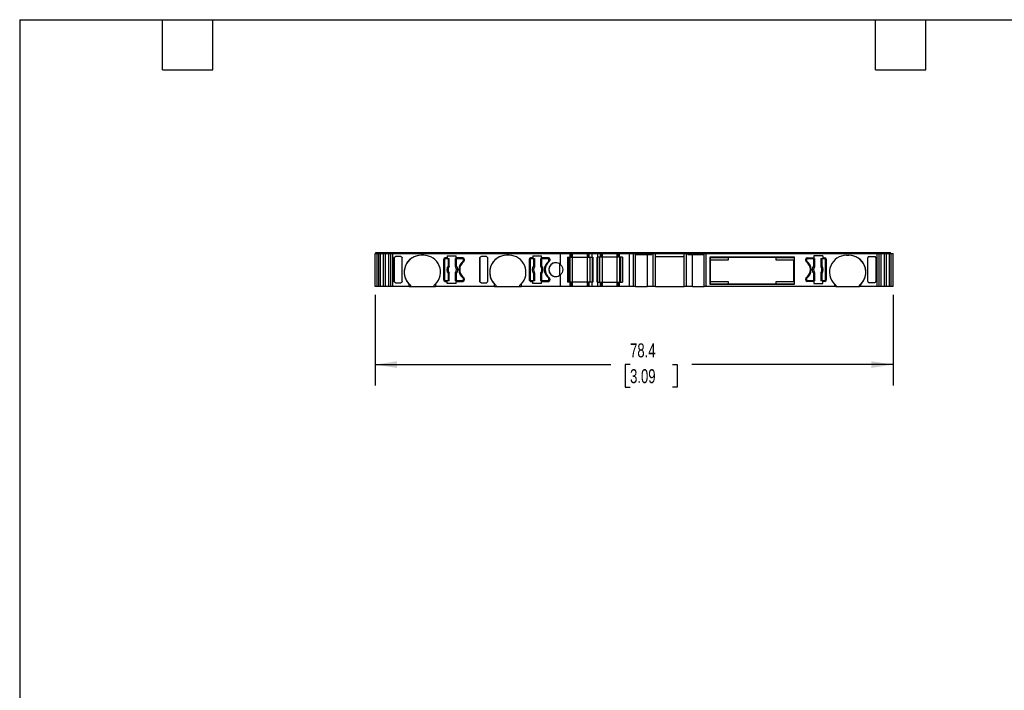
# Model space of a CAD drawing. Header units: millimetres. Extents: x 6 to 273, y 6 to 210.
# Tile 2 of 5: x 6 to 155, y 108 to 210. Entities that reach past the tile are written whole.
import ezdxf

# ---------------------------------------------------------------- set-up
doc = ezdxf.new("R2010")
doc.units = ezdxf.units.MM
doc.linetypes.add('SLD-Solid', pattern=[0])
doc.layers.add('DIMENSIONS', color=140, linetype='SLD-Solid', lineweight=25)
doc.layers.add('TEXT', color=140, linetype='SLD-Solid', lineweight=25)
doc.styles.add('SLDTEXTSTYLE0', font='TXT', dxfattribs={"width": 0.7})
doc.dimstyles.new('SLDDIMSTYLE0', dxfattribs={"dimtxt": 2.158008, "dimasz": 3.302, "dimexe": 0, "dimexo": 0.0625, "dimgap": 0.539502, "dimtad": 0, "dimtih": 1, "dimtoh": 1, "dimrnd": 1e-09, "dimzin": 12, "dimdsep": 46, "dimtxsty": 'SLDTEXTSTYLE0', "dimsah": 1, "dimcen": 0.09, "dimadec": 0, "dimazin": 3, "dimtfac": 1, "dimtofl": 0, "dimtmove": 0, "dimatfit": 3, "dimfxl": 0, "dimfrac": 2, "dimtolj": 1, "dimtzin": 12, "dimarcsym": 0})

# ---------------------------------------------------------------- blocks, each defined once
blk = doc.blocks.new('_D_4')
at = {"layer": 'DIMENSIONS'}
for p, q in [((60.17, 167.84), (60.17, 154.12)), ((138.54, 167.84), (138.54, 154.12)), ((60.17, 157.3), (95.8, 157.3)), ((98.73, 157.3), (98, 157.3)), ((98, 157.3), (98, 153.87)), ((105.14, 157.3), (105.86, 157.3)), ((105.86, 157.3), (105.86, 153.87)), ((138.54, 157.3), (108.06, 157.3)), ((98, 153.87), (98.73, 153.87)), ((105.86, 153.87), (105.14, 153.87))]:
    blk.add_line(p, q, dxfattribs=at)
for points in [[(60.17, 157.3), (63.47, 156.79), (63.47, 157.81)], [(138.54, 157.3), (135.23, 157.81), (135.23, 156.79)]]:
    blk.add_solid(points, dxfattribs=at)
at = {"layer": 'DIMENSIONS', "char_height": 2.117, "attachment_point": 1, "style": 'SLDTEXTSTYLE0'}
for s, insert in [('78.4', (98.73, 160.51)), ('3.09', (98.73, 156.6))]:
    blk.add_mtext(s, dxfattribs=dict(at, insert=insert))

msp = doc.modelspace()

# ---------------------------------------------------------------- linework, layer by layer
for p, q in [((60.173, 169.107), (60.173, 174.107)), ((60.173, 174.107), (60.42, 174.107)), ((60.273, 174.107), (60.273, 174.257)), ((60.273, 174.257), (60.82, 174.257)), ((60.42, 174.107), (60.42, 169.107)), ((60.42, 174.107), (60.42, 169.107)), ((60.42, 174.107), (60.42, 169.107)), ((60.42, 174.107), (60.421, 174.107)), ((60.42, 174.107), (60.42, 174.107)), ((60.42, 174.107), (60.42, 174.107)), ((60.421, 174.107), (60.421, 169.107)), ((60.421, 174.107), (60.72, 174.107)), ((60.72, 169.107), (60.72, 174.107)), ((60.72, 174.107), (60.73, 174.107)), ((60.72, 169.107), (60.72, 174.107)), ((60.73, 169.107), (60.73, 174.107)), ((60.73, 174.107), (60.938, 174.107)), ((60.82, 174.107), (60.82, 174.257)), ((60.82, 174.257), (60.827, 174.257)), ((60.827, 174.107), (60.827, 174.257)), ((60.827, 174.257), (61.016, 174.257)), ((60.938, 169.107), (60.938, 174.107)), ((60.938, 174.107), (61.428, 174.107)), ((61.016, 174.107), (61.016, 174.257)), ((61.016, 174.257), (61.543, 174.257)), ((61.428, 169.107), (61.428, 174.107)), ((61.428, 174.107), (61.738, 174.107)), ((61.543, 174.107), (61.543, 174.257)), ((61.543, 174.257), (61.816, 174.257)), ((61.738, 169.107), (61.738, 174.107)), ((61.738, 174.107), (62.23, 174.107)), ((61.816, 174.107), (61.816, 174.257)), ((61.816, 174.257), (62.345, 174.257)), ((62.23, 169.107), (62.23, 174.107)), ((62.23, 174.107), (62.532, 174.107)), ((62.345, 174.107), (62.345, 174.257)), ((62.345, 174.257), (62.628, 174.257)), ((62.532, 169.107), (62.532, 174.107)), ((62.532, 174.107), (62.821, 174.107)), ((62.628, 174.107), (62.628, 174.257)), ((62.628, 174.257), (62.821, 174.257)), ((62.821, 174.107), (62.821, 174.257)), ((62.821, 174.257), (88.138, 174.257)), ((62.821, 169.107), (62.821, 174.107)), ((62.821, 174.107), (88.182, 174.107)), ((63.034, 173.474), (63.034, 173.456)), ((63.034, 169.89), (63.034, 173.474)), ((63.034, 173.456), (63.034, 169.908)), ((64.042, 173.657), (63.234, 173.657)), ((64.242, 169.908), (64.242, 173.456)), ((67.492, 173.857), (67.092, 173.857)), ((70.542, 173.257), (70.542, 170.107)), ((70.542, 173.257), (70.542, 173.257)), ((70.542, 170.107), (70.542, 173.257)), ((70.667, 173.232), (70.667, 170.132)), ((71.052, 173.457), (70.742, 173.457)), ((70.817, 173.382), (71.226, 173.382)), ((71.052, 173.757), (72.392, 173.757)), ((71.052, 173.757), (71.052, 173.457)), ((71.226, 172.269), (71.226, 173.382)), ((71.226, 173.382), (71.325, 173.382)), ((71.325, 173.382), (71.325, 172.269)), ((71.325, 173.382), (71.335, 173.382)), ((71.335, 172.158), (71.335, 173.382)), ((72.3, 173.382), (72.3, 172.158)), ((72.3, 173.382), (72.309, 173.382)), ((72.309, 172.269), (72.309, 173.382)), ((72.309, 173.382), (72.409, 173.382)), ((72.392, 173.457), (72.392, 173.757)), ((73.442, 173.457), (72.392, 173.457)), ((72.409, 173.382), (72.409, 172.269)), ((72.409, 173.382), (73.367, 173.382)), ((73.437, 172.922), (73.437, 172.922)), ((73.517, 173.082), (73.517, 173.232)), ((73.517, 173.232), (73.517, 173.232)), ((73.517, 173.232), (73.517, 173.082)), ((73.517, 173.082), (73.517, 173.082)), ((73.642, 173.257), (73.642, 173.057)), ((75.974, 173.474), (75.974, 173.456)), ((75.974, 169.89), (75.974, 173.474)), ((75.974, 173.456), (75.974, 169.908)), ((76.982, 173.657), (76.174, 173.657)), ((77.182, 169.908), (77.182, 173.456)), ((80.432, 173.857), (80.032, 173.857)), ((83.482, 173.257), (83.482, 170.107)), ((83.482, 173.257), (83.482, 173.257)), ((83.482, 173.257), (83.482, 170.107)), ((83.607, 173.232), (83.607, 170.132)), ((83.992, 173.457), (83.682, 173.457)), ((83.757, 173.382), (84.166, 173.382)), ((83.992, 173.757), (85.332, 173.757)), ((83.992, 173.757), (83.992, 173.457)), ((84.166, 172.269), (84.166, 173.382)), ((84.166, 173.382), (84.265, 173.382)), ((84.265, 173.382), (84.265, 172.269)), ((84.265, 173.382), (84.275, 173.382)), ((84.275, 172.158), (84.275, 173.382)), ((85.24, 173.382), (85.24, 172.158)), ((85.24, 173.382), (85.249, 173.382)), ((85.249, 172.269), (85.249, 173.382)), ((85.249, 173.382), (85.349, 173.382)), ((85.332, 173.457), (85.332, 173.757)), ((86.382, 173.457), (85.332, 173.457)), ((85.349, 173.382), (85.349, 172.269)), ((85.349, 173.382), (86.307, 173.382)), ((86.377, 172.922), (86.377, 172.922)), ((86.457, 173.082), (86.457, 173.232)), ((86.457, 173.232), (86.457, 173.232)), ((86.457, 173.232), (86.457, 173.082)), ((86.457, 173.082), (86.457, 173.082)), ((86.582, 173.257), (86.582, 173.057)), ((88.138, 174.107), (88.138, 174.257)), ((88.138, 174.257), (89.584, 174.257)), ((88.182, 172.465), (88.182, 174.107)), ((88.182, 174.107), (89.684, 174.107)), ((89.24, 173.557), (89.684, 173.557)), ((89.24, 173.557), (89.24, 169.807)), ((89.484, 169.807), (89.484, 173.557)), ((89.484, 169.807), (89.484, 173.557)), ((89.584, 174.107), (89.584, 174.257)), ((89.584, 174.107), (89.584, 174.257)), ((89.584, 174.257), (89.584, 174.257)), ((89.584, 174.257), (89.74, 174.257)), ((89.64, 169.807), (89.64, 173.557)), ((89.684, 173.557), (89.684, 174.107)), ((89.684, 173.557), (89.684, 174.107)), ((89.684, 174.107), (89.684, 174.107)), ((89.684, 174.107), (89.84, 174.107)), ((89.684, 173.557), (89.684, 173.557)), ((89.684, 173.557), (89.84, 173.557)), ((89.74, 174.107), (89.74, 174.257)), ((89.74, 174.257), (90.04, 174.257)), ((89.84, 173.557), (89.84, 174.107)), ((89.84, 174.107), (90.04, 174.107)), ((89.84, 173.557), (90.04, 173.557)), ((90.04, 174.107), (90.04, 174.257)), ((90.04, 174.257), (92.272, 174.257)), ((90.04, 173.557), (90.04, 174.107)), ((90.04, 174.107), (92.272, 174.107)), ((90.04, 169.807), (90.04, 173.557)), ((90.04, 173.557), (92.272, 173.557)), ((92.272, 174.107), (92.272, 174.257)), ((92.272, 174.257), (92.572, 174.257)), ((92.272, 173.557), (92.272, 174.107)), ((92.272, 174.107), (92.472, 174.107)), ((92.272, 169.807), (92.272, 173.557)), ((92.272, 173.557), (92.472, 173.557)), ((92.472, 173.557), (92.472, 174.107)), ((92.472, 174.107), (92.56, 174.107)), ((92.472, 173.557), (92.56, 173.557)), ((92.56, 173.557), (92.56, 174.107)), ((92.56, 174.107), (92.972, 174.107)), ((92.56, 173.557), (92.972, 173.557)), ((92.572, 174.107), (92.572, 174.257)), ((92.572, 174.257), (92.631, 174.257)), ((92.631, 174.107), (92.631, 174.257)), ((92.631, 174.257), (93.014, 174.257)), ((92.672, 169.807), (92.672, 173.557)), ((92.702, 169.807), (92.702, 173.557)), ((92.972, 173.557), (92.972, 174.107)), ((92.972, 174.107), (93.84, 174.107)), ((92.972, 173.557), (93.072, 173.557)), ((93.014, 174.107), (93.014, 174.257)), ((93.014, 174.257), (93.798, 174.257)), ((93.055, 169.807), (93.055, 173.557)), ((93.072, 173.557), (93.072, 169.807)), ((93.74, 173.557), (93.74, 169.807)), ((93.84, 173.557), (93.74, 173.557)), ((93.757, 169.807), (93.757, 173.557)), ((93.798, 174.107), (93.798, 174.257)), ((93.798, 174.257), (94.181, 174.257)), ((93.84, 173.557), (93.84, 174.107)), ((93.84, 174.107), (94.252, 174.107)), ((94.252, 173.557), (93.84, 173.557)), ((94.11, 169.807), (94.11, 173.557)), ((94.14, 169.807), (94.14, 173.557)), ((94.181, 174.107), (94.181, 174.257)), ((94.181, 174.257), (94.24, 174.257)), ((94.24, 174.107), (94.24, 174.257)), ((94.24, 174.257), (94.54, 174.257)), ((94.252, 173.557), (94.252, 174.107)), ((94.252, 174.107), (94.34, 174.107)), ((94.34, 173.557), (94.252, 173.557)), ((94.34, 173.557), (94.34, 174.107)), ((94.34, 174.107), (94.54, 174.107)), ((94.54, 173.557), (94.34, 173.557)), ((94.54, 174.107), (94.54, 174.257)), ((94.54, 174.257), (96.772, 174.257)), ((94.54, 173.557), (94.54, 174.107)), ((94.54, 174.107), (96.772, 174.107)), ((94.54, 169.807), (94.54, 173.557)), ((96.772, 173.557), (94.54, 173.557)), ((96.772, 174.107), (96.772, 174.257)), ((96.772, 174.257), (97.072, 174.257)), ((96.772, 173.557), (96.772, 174.107)), ((96.772, 174.107), (96.972, 174.107)), ((96.772, 169.807), (96.772, 173.557)), ((96.972, 173.557), (96.772, 173.557)), ((96.972, 173.557), (96.972, 174.107)), ((96.972, 174.107), (97.128, 174.107)), ((97.128, 173.557), (96.972, 173.557)), ((97.072, 174.107), (97.072, 174.257)), ((97.072, 174.257), (97.228, 174.257)), ((97.128, 173.557), (97.128, 174.107)), ((97.128, 174.107), (98.63, 174.107)), ((97.128, 173.557), (97.128, 174.107)), ((97.128, 174.107), (97.128, 174.107)), ((97.572, 173.557), (97.128, 173.557)), ((97.128, 173.557), (97.128, 173.557)), ((97.172, 169.807), (97.172, 173.557)), ((97.228, 174.107), (97.228, 174.257)), ((97.228, 174.257), (98.674, 174.257)), ((97.228, 174.107), (97.228, 174.257)), ((97.228, 174.257), (97.228, 174.257)), ((97.328, 169.807), (97.328, 173.557)), ((97.328, 169.807), (97.328, 173.557)), ((97.572, 173.557), (97.572, 169.807)), ((98.63, 169.107), (98.63, 174.107)), ((98.63, 174.107), (99.25, 174.107)), ((98.674, 174.107), (98.674, 174.257)), ((98.674, 174.257), (99.25, 174.257)), ((99.25, 174.107), (99.25, 174.257)), ((99.25, 174.257), (99.449, 174.257)), ((99.25, 169.107), (99.25, 174.107)), ((99.25, 174.107), (99.549, 174.107)), ((99.449, 174.107), (99.449, 174.257)), ((99.449, 174.257), (102.008, 174.257)), ((99.549, 169.107), (99.549, 174.107)), ((99.549, 174.107), (102.023, 174.107)), ((99.549, 173.957), (102.023, 173.957)), ((101.341, 173.957), (101.341, 169.107)), ((102.008, 174.107), (102.008, 174.257)), ((102.008, 174.257), (102.178, 174.257)), ((102.023, 173.957), (102.023, 174.107)), ((102.023, 174.107), (102.249, 174.107)), ((102.178, 174.107), (102.178, 174.257)), ((102.178, 174.257), (102.474, 174.257)), ((102.249, 169.107), (102.249, 174.107)), ((102.249, 174.107), (102.574, 174.107)), ((102.474, 174.107), (102.474, 174.257)), ((102.474, 174.257), (107.023, 174.257)), ((102.574, 169.107), (102.574, 174.107)), ((102.574, 174.107), (106.923, 174.107)), ((102.574, 173.657), (106.923, 173.657)), ((106.923, 169.107), (106.923, 174.107)), ((106.923, 174.107), (107.248, 174.107)), ((107.023, 174.107), (107.023, 174.257)), ((107.023, 174.257), (107.319, 174.257)), ((107.248, 169.107), (107.248, 174.107)), ((107.248, 174.107), (107.473, 174.107)), ((107.319, 174.107), (107.319, 174.257)), ((107.319, 174.257), (107.488, 174.257)), ((107.473, 173.957), (107.473, 174.107)), ((107.473, 174.107), (109.95, 174.107)), ((107.473, 173.957), (109.95, 173.957)), ((107.488, 174.107), (107.488, 174.257)), ((107.488, 174.257), (110.05, 174.257)), ((108.156, 169.107), (108.156, 173.957)), ((109.95, 169.107), (109.95, 174.107)), ((109.95, 174.107), (110.25, 174.107)), ((110.05, 174.107), (110.05, 174.257)), ((110.05, 174.257), (110.25, 174.257)), ((110.25, 174.107), (110.25, 174.257)), ((110.25, 174.257), (136.134, 174.257)), ((110.25, 169.107), (110.25, 174.107)), ((110.25, 174.107), (136.134, 174.107)), ((110.85, 173.607), (123.55, 173.607)), ((110.85, 173.607), (110.85, 169.407)), ((110.85, 173.478), (110.85, 173.607)), ((113.61, 173.478), (110.85, 173.478)), ((110.85, 169.536), (110.85, 173.478)), ((110.875, 169.857), (110.875, 173.157)), ((110.875, 173.157), (113.61, 173.157)), ((113.61, 173.157), (113.61, 173.557)), ((113.61, 173.557), (120.79, 173.557)), ((120.79, 173.557), (120.79, 173.157)), ((120.79, 173.557), (120.79, 173.442)), ((123.55, 173.478), (120.79, 173.478)), ((120.79, 173.442), (120.79, 173.157)), ((120.79, 173.157), (123.525, 173.157)), ((120.79, 173.157), (120.79, 173.157)), ((123.525, 173.157), (123.525, 169.857)), ((123.525, 169.857), (123.525, 173.157)), ((123.525, 173.157), (123.525, 173.157)), ((123.55, 173.607), (123.55, 169.407)), ((125.313, 173.057), (125.313, 173.257)), ((125.438, 173.232), (125.438, 173.082)), ((125.438, 173.232), (125.438, 173.232)), ((125.438, 173.082), (125.438, 173.232)), ((125.438, 173.082), (125.438, 173.082)), ((125.513, 173.457), (126.563, 173.457)), ((125.518, 172.922), (125.518, 172.922)), ((125.588, 173.382), (126.546, 173.382)), ((126.546, 172.269), (126.546, 173.382)), ((126.546, 173.382), (126.646, 173.382)), ((127.903, 173.757), (126.563, 173.757)), ((126.563, 173.757), (126.563, 173.457)), ((126.646, 173.382), (126.646, 172.269)), ((126.646, 173.382), (126.656, 173.382)), ((126.656, 172.158), (126.656, 173.382)), ((127.621, 173.382), (127.621, 172.158)), ((127.621, 173.382), (127.63, 173.382)), ((127.63, 172.269), (127.63, 173.382)), ((127.63, 173.382), (127.73, 173.382)), ((127.73, 173.382), (127.73, 172.269)), ((127.73, 173.382), (128.138, 173.382)), ((127.903, 173.757), (127.903, 173.457)), ((127.903, 173.457), (128.213, 173.457)), ((128.288, 170.132), (128.288, 173.232)), ((128.413, 173.257), (128.413, 170.107)), ((128.413, 173.257), (128.413, 173.257)), ((128.413, 173.257), (128.413, 170.107)), ((131.463, 173.857), (131.863, 173.857)), ((134.713, 169.908), (134.713, 173.456)), ((134.913, 173.657), (135.722, 173.657)), ((135.922, 173.474), (135.922, 173.456)), ((135.922, 173.474), (135.922, 169.89)), ((135.922, 173.456), (135.922, 169.908)), ((136.134, 174.107), (136.134, 174.257)), ((136.134, 174.257), (136.327, 174.257)), ((136.134, 169.107), (136.134, 174.107)), ((136.134, 174.107), (136.424, 174.107)), ((136.327, 174.107), (136.327, 174.257)), ((136.327, 174.257), (136.61, 174.257)), ((136.424, 169.107), (136.424, 174.107)), ((136.424, 174.107), (136.725, 174.107)), ((136.61, 174.107), (136.61, 174.257)), ((136.61, 174.257), (137.139, 174.257)), ((136.725, 169.107), (136.725, 174.107)), ((136.725, 174.107), (137.217, 174.107)), ((137.139, 174.107), (137.139, 174.257)), ((137.139, 174.257), (137.413, 174.257)), ((137.217, 169.107), (137.217, 174.107)), ((137.217, 174.107), (137.528, 174.107)), ((137.413, 174.107), (137.413, 174.257)), ((137.413, 174.257), (137.94, 174.257)), ((137.528, 169.107), (137.528, 174.107)), ((137.528, 174.107), (138.018, 174.107)), ((137.94, 174.107), (137.94, 174.257)), ((137.94, 174.257), (138.128, 174.257)), ((138.018, 169.107), (138.018, 174.107)), ((138.018, 174.107), (138.225, 174.107)), ((138.128, 174.107), (138.128, 174.257)), ((138.128, 174.257), (138.135, 174.257)), ((138.135, 174.107), (138.135, 174.257)), ((138.225, 169.107), (138.225, 174.107)), ((138.225, 174.107), (138.235, 174.107)), ((138.235, 169.107), (138.235, 174.107)), ((138.235, 174.107), (138.535, 174.107)), ((138.535, 169.107), (138.535, 174.107)), ((71.226, 172.269), (71.325, 172.269)), ((72.309, 172.269), (72.409, 172.269)), ((84.166, 172.269), (84.265, 172.269)), ((85.249, 172.269), (85.349, 172.269)), ((88.094, 170.828), (88.094, 172.536)), ((126.546, 172.269), (126.646, 172.269)), ((127.63, 172.269), (127.73, 172.269)), ((63.034, 169.908), (63.034, 169.89)), ((70.542, 170.107), (70.542, 170.107)), ((70.742, 169.907), (71.052, 169.907)), ((71.226, 169.982), (70.817, 169.982)), ((71.052, 169.607), (71.052, 169.907)), ((71.226, 169.982), (71.226, 171.095)), ((71.325, 171.095), (71.226, 171.095)), ((71.325, 169.982), (71.226, 169.982)), ((71.325, 171.095), (71.325, 169.982)), ((71.335, 169.982), (71.325, 169.982)), ((71.335, 169.982), (71.335, 171.206)), ((72.3, 171.206), (72.3, 169.982)), ((72.309, 169.982), (72.3, 169.982)), ((72.309, 169.982), (72.309, 171.095)), ((72.409, 171.095), (72.309, 171.095)), ((72.409, 169.982), (72.309, 169.982)), ((72.392, 169.907), (73.442, 169.907)), ((72.392, 169.607), (72.392, 169.907)), ((72.409, 171.095), (72.409, 169.982)), ((73.367, 169.982), (72.409, 169.982)), ((73.437, 170.442), (73.437, 170.442)), ((73.517, 170.132), (73.517, 170.282)), ((73.517, 170.282), (73.517, 170.282)), ((73.517, 170.282), (73.517, 170.132)), ((73.517, 170.132), (73.517, 170.132)), ((73.642, 170.307), (73.642, 170.107)), ((75.974, 169.908), (75.974, 169.89)), ((83.482, 170.107), (83.482, 170.107)), ((83.682, 169.907), (83.992, 169.907)), ((84.166, 169.982), (83.757, 169.982)), ((83.992, 169.607), (83.992, 169.907)), ((84.166, 169.982), (84.166, 171.095)), ((84.265, 171.095), (84.166, 171.095)), ((84.265, 169.982), (84.166, 169.982)), ((84.265, 171.095), (84.265, 169.982)), ((84.275, 169.982), (84.265, 169.982)), ((84.275, 169.982), (84.275, 171.206)), ((85.24, 171.206), (85.24, 169.982)), ((85.249, 169.982), (85.24, 169.982)), ((85.249, 169.982), (85.249, 171.095)), ((85.349, 171.095), (85.249, 171.095)), ((85.349, 169.982), (85.249, 169.982)), ((85.332, 169.907), (86.382, 169.907)), ((85.332, 169.607), (85.332, 169.907)), ((85.349, 171.095), (85.349, 169.982)), ((86.307, 169.982), (85.349, 169.982)), ((86.377, 170.442), (86.377, 170.442)), ((86.457, 170.132), (86.457, 170.282)), ((86.457, 170.282), (86.457, 170.282)), ((86.457, 170.282), (86.457, 170.132)), ((86.457, 170.132), (86.457, 170.132)), ((86.582, 170.307), (86.582, 170.107)), ((88.182, 169.107), (88.182, 170.899)), ((125.313, 170.107), (125.313, 170.307)), ((125.438, 170.282), (125.438, 170.132)), ((125.438, 170.282), (125.438, 170.282)), ((125.438, 170.132), (125.438, 170.282)), ((125.438, 170.132), (125.438, 170.132)), ((126.563, 169.907), (125.513, 169.907)), ((125.518, 170.442), (125.518, 170.442)), ((126.546, 169.982), (125.588, 169.982)), ((126.546, 169.982), (126.546, 171.095)), ((126.646, 171.095), (126.546, 171.095)), ((126.646, 169.982), (126.546, 169.982)), ((126.563, 169.907), (126.563, 169.607)), ((126.646, 171.095), (126.646, 169.982)), ((126.656, 169.982), (126.646, 169.982)), ((126.656, 169.982), (126.656, 171.206)), ((127.621, 171.206), (127.621, 169.982)), ((127.63, 169.982), (127.621, 169.982)), ((127.63, 169.982), (127.63, 171.095)), ((127.73, 171.095), (127.63, 171.095)), ((127.73, 169.982), (127.63, 169.982)), ((127.73, 171.095), (127.73, 169.982)), ((128.138, 169.982), (127.73, 169.982)), ((127.903, 169.607), (127.903, 169.907)), ((128.213, 169.907), (127.903, 169.907)), ((128.413, 170.107), (128.413, 170.107)), ((135.922, 169.908), (135.922, 169.89)), ((60.42, 169.107), (60.173, 169.107)), ((60.421, 169.107), (60.42, 169.107)), ((60.42, 169.107), (60.42, 169.107)), ((60.42, 169.107), (60.42, 169.107)), ((60.72, 169.107), (60.421, 169.107)), ((60.73, 169.107), (60.72, 169.107)), ((60.938, 169.107), (60.73, 169.107)), ((61.428, 169.107), (60.938, 169.107)), ((61.738, 169.107), (61.428, 169.107)), ((62.23, 169.107), (61.738, 169.107)), ((62.532, 169.107), (62.23, 169.107)), ((62.821, 169.107), (62.532, 169.107)), ((65.292, 169.107), (62.821, 169.107)), ((63.234, 169.707), (64.042, 169.707)), ((65.292, 169.107), (65.292, 169.501)), ((65.292, 169.107), (65.492, 169.107)), ((65.492, 169.321), (65.492, 169.107)), ((65.492, 169.107), (69.092, 169.107)), ((69.092, 169.107), (69.092, 169.321)), ((69.092, 169.107), (69.292, 169.107)), ((69.292, 169.501), (69.292, 169.107)), ((78.232, 169.107), (69.292, 169.107)), ((72.392, 169.607), (71.052, 169.607)), ((76.174, 169.707), (76.982, 169.707)), ((78.232, 169.107), (78.232, 169.501)), ((78.232, 169.107), (78.432, 169.107)), ((78.432, 169.321), (78.432, 169.107)), ((78.432, 169.107), (82.032, 169.107)), ((82.032, 169.107), (82.032, 169.321)), ((82.032, 169.107), (82.232, 169.107)), ((82.232, 169.501), (82.232, 169.107)), ((88.182, 169.107), (82.232, 169.107)), ((85.332, 169.607), (83.992, 169.607)), ((89.684, 169.107), (88.182, 169.107)), ((89.684, 169.807), (89.24, 169.807)), ((89.684, 169.107), (89.684, 169.807)), ((89.684, 169.107), (89.684, 169.807)), ((89.684, 169.807), (89.684, 169.807)), ((89.84, 169.807), (89.684, 169.807)), ((89.684, 169.107), (89.684, 169.107)), ((89.84, 169.107), (89.684, 169.107)), ((89.84, 169.107), (89.84, 169.807)), ((90.04, 169.807), (89.84, 169.807)), ((90.04, 169.107), (89.84, 169.107)), ((90.04, 169.107), (90.04, 169.807)), ((92.272, 169.807), (90.04, 169.807)), ((92.272, 169.107), (90.04, 169.107)), ((92.272, 169.107), (92.272, 169.807)), ((92.472, 169.807), (92.272, 169.807)), ((92.472, 169.107), (92.272, 169.107)), ((92.472, 169.107), (92.472, 169.807)), ((92.56, 169.807), (92.472, 169.807)), ((92.56, 169.107), (92.472, 169.107)), ((92.56, 169.107), (92.56, 169.807)), ((92.972, 169.807), (92.56, 169.807)), ((92.972, 169.107), (92.56, 169.107)), ((92.972, 169.107), (92.972, 169.807)), ((93.072, 169.807), (92.972, 169.807)), ((93.84, 169.107), (92.972, 169.107)), ((93.74, 169.807), (93.84, 169.807)), ((93.84, 169.107), (93.84, 169.807)), ((93.84, 169.807), (94.252, 169.807)), ((94.252, 169.107), (93.84, 169.107)), ((94.252, 169.107), (94.252, 169.807)), ((94.252, 169.807), (94.34, 169.807)), ((94.34, 169.107), (94.252, 169.107)), ((94.34, 169.107), (94.34, 169.807)), ((94.34, 169.807), (94.54, 169.807)), ((94.54, 169.107), (94.34, 169.107)), ((94.54, 169.107), (94.54, 169.807)), ((94.54, 169.807), (96.772, 169.807)), ((96.772, 169.107), (94.54, 169.107)), ((96.772, 169.107), (96.772, 169.807)), ((96.772, 169.807), (96.972, 169.807)), ((96.972, 169.107), (96.772, 169.107)), ((96.972, 169.107), (96.972, 169.807)), ((96.972, 169.807), (97.128, 169.807)), ((97.128, 169.107), (96.972, 169.107)), ((97.128, 169.107), (97.128, 169.807)), ((97.128, 169.807), (97.572, 169.807)), ((97.128, 169.107), (97.128, 169.807)), ((97.128, 169.807), (97.128, 169.807)), ((98.63, 169.107), (97.128, 169.107)), ((97.128, 169.107), (97.128, 169.107)), ((99.25, 169.107), (98.63, 169.107)), ((99.549, 169.107), (99.25, 169.107)), ((99.549, 169.107), (101.341, 169.107)), ((102.249, 169.107), (101.341, 169.107)), ((102.574, 169.107), (102.249, 169.107)), ((102.574, 169.107), (106.923, 169.107)), ((107.248, 169.107), (106.923, 169.107)), ((108.156, 169.107), (107.248, 169.107)), ((108.156, 169.107), (109.95, 169.107)), ((110.25, 169.107), (109.95, 169.107)), ((129.663, 169.107), (110.25, 169.107)), ((110.85, 169.407), (110.85, 169.536)), ((110.85, 169.536), (113.61, 169.536)), ((123.55, 169.407), (110.85, 169.407)), ((113.61, 169.857), (110.875, 169.857)), ((113.61, 169.457), (113.61, 169.857)), ((120.79, 169.457), (113.61, 169.457)), ((120.79, 169.857), (120.79, 169.457)), ((123.525, 169.857), (120.79, 169.857)), ((120.79, 169.857), (120.79, 169.572)), ((120.79, 169.857), (120.79, 169.857)), ((120.79, 169.572), (120.79, 169.457)), ((120.79, 169.536), (123.55, 169.536)), ((123.525, 169.857), (123.525, 169.857)), ((126.563, 169.607), (127.903, 169.607)), ((129.663, 169.501), (129.663, 169.107)), ((129.863, 169.107), (129.663, 169.107)), ((129.863, 169.321), (129.863, 169.107)), ((129.863, 169.107), (133.463, 169.107)), ((133.463, 169.107), (133.463, 169.321)), ((133.663, 169.107), (133.463, 169.107)), ((133.663, 169.107), (133.663, 169.501)), ((136.134, 169.107), (133.663, 169.107)), ((135.722, 169.707), (134.913, 169.707)), ((136.424, 169.107), (136.134, 169.107)), ((136.725, 169.107), (136.424, 169.107)), ((137.217, 169.107), (136.725, 169.107)), ((137.528, 169.107), (137.217, 169.107)), ((138.018, 169.107), (137.528, 169.107)), ((138.225, 169.107), (138.018, 169.107)), ((138.235, 169.107), (138.225, 169.107)), ((138.535, 169.107), (138.235, 169.107))]:
    msp.add_line(p, q)
at = {"flags": 128}
for points in [[(71.299, 172.044), (71.298, 172.045), (71.298, 172.045)], [(71.328, 172.161), (71.332, 172.159), (71.335, 172.158)], [(72.3, 172.158), (72.304, 172.16), (72.307, 172.161)], [(72.337, 172.045), (72.336, 172.045), (72.336, 172.044)], [(84.239, 172.044), (84.238, 172.045), (84.238, 172.045)], [(84.268, 172.161), (84.272, 172.159), (84.275, 172.158)], [(85.24, 172.158), (85.244, 172.16), (85.246, 172.161)], [(85.277, 172.045), (85.276, 172.045), (85.276, 172.044)], [(126.62, 172.044), (126.619, 172.045), (126.618, 172.045)], [(126.649, 172.161), (126.653, 172.159), (126.656, 172.158)], [(127.621, 172.158), (127.624, 172.16), (127.627, 172.161)], [(127.658, 172.045), (127.657, 172.045), (127.656, 172.044)], [(71.298, 171.319), (71.298, 171.319), (71.299, 171.32)], [(71.335, 171.206), (71.331, 171.204), (71.328, 171.203)], [(72.307, 171.203), (72.303, 171.205), (72.3, 171.206)], [(72.336, 171.32), (72.337, 171.319), (72.337, 171.319)], [(84.238, 171.319), (84.238, 171.319), (84.239, 171.32)], [(84.275, 171.206), (84.271, 171.204), (84.268, 171.203)], [(85.246, 171.203), (85.243, 171.205), (85.24, 171.206)], [(85.276, 171.32), (85.277, 171.319), (85.277, 171.319)], [(126.618, 171.319), (126.619, 171.319), (126.62, 171.32)], [(126.656, 171.206), (126.652, 171.204), (126.649, 171.203)], [(127.627, 171.203), (127.623, 171.205), (127.621, 171.206)], [(127.656, 171.32), (127.657, 171.319), (127.658, 171.319)]]:
    msp.add_lwpolyline(points, dxfattribs=at)
for centre, radius, start, end in [((67.092, 171.307), 2.55, 90, 225.09914), ((67.092, 171.307), 2.55, 90, 231.1377), ((67.492, 171.307), 2.55, 314.90088, 89.99999), ((70.742, 173.257), 0.2, 90, 180), ((70.742, 173.257), 0.2, 90, 180), ((70.817, 173.232), 0.15, 90, 180), ((74.367, 171.682), 1.55, 126.8699, 233.1301), ((74.367, 171.682), 1.55, 126.8699, 233.1301), ((74.442, 171.682), 1.5, 126.03188, 233.96812), ((73.367, 173.232), 0.15, 0, 90), ((73.367, 173.232), 0.15, 0, 90), ((73.317, 173.082), 0.2, 306.8699, 0), ((73.317, 173.082), 0.2, 306.86992, 0), ((73.442, 173.257), 0.2, 0, 90), ((73.442, 173.057), 0.2, 306.03188, 0), ((80.032, 171.307), 2.55, 90, 225.09914), ((80.032, 171.307), 2.55, 90, 231.1377), ((80.432, 171.307), 2.55, 314.90088, 89.99999), ((83.682, 173.257), 0.2, 90, 180), ((83.682, 173.257), 0.2, 90, 180), ((83.757, 173.232), 0.15, 90, 180), ((87.307, 171.682), 1.55, 126.8699, 233.1301), ((87.307, 171.682), 1.55, 126.8699, 233.1301), ((87.382, 171.682), 1.5, 126.03188, 233.96812), ((86.307, 173.232), 0.15, 0, 90), ((86.307, 173.232), 0.15, 0, 90), ((86.257, 173.082), 0.2, 306.8699, 0), ((86.257, 173.082), 0.2, 306.86992, 0), ((86.382, 173.257), 0.2, 0, 90), ((86.382, 173.057), 0.2, 306.03188, 0), ((125.513, 173.257), 0.2, 90, 180), ((125.513, 173.057), 0.2, 180, 233.96812), ((124.513, 171.682), 1.5, 306.03188, 53.96812), ((125.588, 173.232), 0.15, 90, 180), ((125.588, 173.232), 0.15, 90.00003, 180), ((125.638, 173.082), 0.2, 180, 233.1301), ((125.638, 173.082), 0.2, 180, 233.13009), ((124.588, 171.682), 1.55, 306.8699, 53.1301), ((124.588, 171.682), 1.55, 306.8699, 53.1301), ((128.138, 173.232), 0.15, 0, 90), ((128.213, 173.257), 0.2, 0, 90), ((128.213, 173.257), 0.2, 0, 90), ((131.463, 171.307), 2.55, 90.00001, 225.09912), ((131.863, 171.307), 2.55, 314.90086, 90), ((131.863, 171.307), 2.55, 308.86227, 90), ((71.817, 171.682), 0.833, 135.23629, 224.76371), ((71.817, 171.682), 0.634, 145.08334, 214.91666), ((71.817, 171.682), 0.633, 145.05032, 214.94968), ((71.264, 172.175), 0.066, 289.96147, 346.89453), ((72.371, 172.175), 0.066, 193.10546, 250.03853), ((71.817, 171.682), 0.633, 325.05032, 34.94968), ((71.817, 171.682), 0.634, 325.08334, 34.91666), ((71.817, 171.682), 0.833, 315.23629, 44.76371), ((84.757, 171.682), 0.833, 135.23629, 224.76371), ((84.757, 171.682), 0.634, 145.08334, 214.91666), ((84.757, 171.682), 0.633, 145.05032, 214.94968), ((84.204, 172.175), 0.066, 289.96147, 346.89453), ((85.311, 172.175), 0.066, 193.10546, 250.03853), ((84.757, 171.682), 0.633, 325.05032, 34.94968), ((84.757, 171.682), 0.634, 325.08334, 34.91666), ((84.757, 171.682), 0.833, 315.23629, 44.76371), ((87.482, 171.682), 1.05, 48.18969, 311.81031), ((87.482, 171.682), 1.05, 90, 270), ((127.138, 171.682), 0.833, 135.23629, 224.76371), ((127.138, 171.682), 0.634, 145.08334, 214.91666), ((127.138, 171.682), 0.633, 145.05032, 214.94968), ((126.585, 172.175), 0.066, 289.96147, 346.89453), ((127.691, 172.175), 0.066, 193.10547, 250.03853), ((127.138, 171.682), 0.633, 325.05032, 34.94968), ((127.138, 171.682), 0.634, 325.08334, 34.91666), ((127.138, 171.682), 0.833, 315.23629, 44.76371), ((70.742, 170.107), 0.2, 180, 270), ((70.742, 170.107), 0.2, 180, 270), ((70.817, 170.132), 0.15, 180, 270), ((71.264, 171.188), 0.066, 13.10547, 70.03853), ((72.371, 171.188), 0.066, 109.96147, 166.89454), ((73.367, 170.132), 0.15, 270, 0), ((73.367, 170.132), 0.15, 270.00003, 0), ((73.317, 170.282), 0.2, 0, 53.1301), ((73.317, 170.282), 0.2, 0, 53.13008), ((73.442, 170.107), 0.2, 270, 0), ((73.442, 170.307), 0.2, 0, 53.96812), ((83.682, 170.107), 0.2, 180, 270), ((83.682, 170.107), 0.2, 180, 270), ((83.757, 170.132), 0.15, 180, 270), ((84.204, 171.188), 0.066, 13.10547, 70.03853), ((85.311, 171.188), 0.066, 109.96147, 166.89454), ((86.307, 170.132), 0.15, 270, 0), ((86.307, 170.132), 0.15, 270.00003, 0), ((86.257, 170.282), 0.2, 0, 53.1301), ((86.257, 170.282), 0.2, 0, 53.13008), ((86.382, 170.107), 0.2, 270, 0), ((86.382, 170.307), 0.2, 0, 53.96812), ((125.513, 170.307), 0.2, 126.03188, 180), ((125.513, 170.107), 0.2, 180, 270), ((125.638, 170.282), 0.2, 126.8699, 180), ((125.638, 170.282), 0.2, 126.86991, 180), ((125.588, 170.132), 0.15, 180, 270), ((125.588, 170.132), 0.15, 180, 270), ((126.585, 171.188), 0.066, 13.10547, 70.03853), ((127.691, 171.188), 0.066, 109.96147, 166.89453), ((128.138, 170.132), 0.15, 270, 0), ((128.213, 170.107), 0.2, 270, 0), ((128.213, 170.107), 0.2, 270, 0)]:
    msp.add_arc(centre, radius, start, end)
for points, knots in [([(63.034, 173.456), (63.034, 173.504), (63.053, 173.559), (63.132, 173.637), (63.187, 173.657), (63.234, 173.657)], [0, 0, 0, 0, 0.5, 0.5, 1, 1, 1, 1]), ([(64.042, 173.657), (64.09, 173.657), (64.145, 173.637), (64.223, 173.559), (64.242, 173.504), (64.242, 173.456)], [0, 0, 0, 0, 0.5, 0.5, 1, 1, 1, 1]), ([(75.974, 173.456), (75.974, 173.504), (75.993, 173.559), (76.071, 173.637), (76.127, 173.657), (76.174, 173.657)], [0, 0, 0, 0, 0.5, 0.5, 1, 1, 1, 1]), ([(76.982, 173.657), (77.03, 173.657), (77.085, 173.637), (77.163, 173.559), (77.182, 173.504), (77.182, 173.456)], [0, 0, 0, 0, 0.5, 0.5, 1, 1, 1, 1]), ([(134.913, 173.657), (134.866, 173.657), (134.811, 173.637), (134.733, 173.559), (134.713, 173.504), (134.713, 173.456)], [0, 0, 0, 0, 0.5, 0.5, 1, 1, 1, 1]), ([(135.922, 173.456), (135.922, 173.504), (135.902, 173.559), (135.824, 173.637), (135.769, 173.657), (135.722, 173.657)], [0, 0, 0, 0, 0.5, 0.5, 1, 1, 1, 1]), ([(71.328, 172.161), (71.328, 172.144), (71.327, 172.103), (71.309, 172.067), (71.298, 172.045)], [0, 0, 0, 0, 0.389276, 1, 1, 1, 1]), ([(71.299, 172.044), (71.303, 172.05), (71.306, 172.055), (71.309, 172.061), (71.312, 172.066), (71.315, 172.072), (71.318, 172.078), (71.321, 172.084), (71.323, 172.09), (71.325, 172.096), (71.326, 172.099), (71.327, 172.102), (71.328, 172.105), (71.329, 172.112), (71.331, 172.118), (71.332, 172.124), (71.333, 172.127), (71.333, 172.131), (71.333, 172.134), (71.334, 172.142), (71.335, 172.15), (71.335, 172.158)], [0, 0, 0, 0, 0.00001937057, 0.00001937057, 0.00001937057, 0.00003874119, 0.00003874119, 0.00003874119, 0.00005811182, 0.00005811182, 0.00005811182, 0.00006777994, 0.00006777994, 0.00006777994, 0.00008715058, 0.00008715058, 0.00008715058, 0.0000968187, 0.0000968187, 0.0000968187, 0.00012148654, 0.00012148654, 0.00012148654, 0.00012148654]), ([(72.3, 172.158), (72.3, 172.152), (72.3, 172.146), (72.301, 172.139), (72.301, 172.133), (72.302, 172.126), (72.304, 172.12), (72.305, 172.114), (72.306, 172.107), (72.308, 172.101), (72.309, 172.098), (72.31, 172.095), (72.311, 172.092), (72.314, 172.086), (72.316, 172.08), (72.319, 172.074), (72.32, 172.071), (72.322, 172.068), (72.323, 172.065), (72.327, 172.058), (72.331, 172.051), (72.336, 172.044)], [0, 0, 0, 0, 0.00001937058, 0.00001937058, 0.00001937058, 0.00003874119, 0.00003874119, 0.00003874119, 0.00005811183, 0.00005811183, 0.00005811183, 0.00006777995, 0.00006777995, 0.00006777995, 0.00008715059, 0.00008715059, 0.00008715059, 0.00009681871, 0.00009681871, 0.00009681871, 0.00012148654, 0.00012148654, 0.00012148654, 0.00012148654]), ([(72.348, 172.113), (72.345, 172.106), (72.338, 172.089), (72.333, 172.065), (72.336, 172.052), (72.337, 172.045)], [0, 0, 0, 0, 0.2659023, 0.5993334, 1, 1, 1, 1]), ([(72.409, 172.269), (72.404, 172.254), (72.394, 172.225), (72.378, 172.183), (72.362, 172.144), (72.353, 172.123), (72.348, 172.113)], [0, 0, 0, 0, 0.25122126, 0.50084902, 0.76342484, 1, 1, 1, 1]), ([(84.268, 172.161), (84.268, 172.144), (84.267, 172.103), (84.249, 172.067), (84.238, 172.045)], [0, 0, 0, 0, 0.389276, 1, 1, 1, 1]), ([(84.239, 172.044), (84.243, 172.05), (84.246, 172.055), (84.249, 172.061), (84.252, 172.066), (84.255, 172.072), (84.258, 172.078), (84.261, 172.084), (84.263, 172.09), (84.265, 172.096), (84.266, 172.099), (84.267, 172.102), (84.268, 172.105), (84.269, 172.112), (84.271, 172.118), (84.272, 172.124), (84.273, 172.127), (84.273, 172.131), (84.273, 172.134), (84.274, 172.142), (84.275, 172.15), (84.275, 172.158)], [0, 0, 0, 0, 0.00001937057, 0.00001937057, 0.00001937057, 0.00003874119, 0.00003874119, 0.00003874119, 0.00005811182, 0.00005811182, 0.00005811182, 0.00006777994, 0.00006777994, 0.00006777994, 0.00008715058, 0.00008715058, 0.00008715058, 0.0000968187, 0.0000968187, 0.0000968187, 0.00012148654, 0.00012148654, 0.00012148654, 0.00012148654]), ([(85.24, 172.158), (85.24, 172.152), (85.24, 172.146), (85.241, 172.139), (85.241, 172.133), (85.242, 172.126), (85.244, 172.12), (85.245, 172.114), (85.246, 172.107), (85.248, 172.101), (85.249, 172.098), (85.25, 172.095), (85.251, 172.092), (85.253, 172.086), (85.256, 172.08), (85.259, 172.074), (85.26, 172.071), (85.261, 172.068), (85.263, 172.065), (85.267, 172.058), (85.271, 172.051), (85.276, 172.044)], [0, 0, 0, 0, 0.00001937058, 0.00001937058, 0.00001937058, 0.00003874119, 0.00003874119, 0.00003874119, 0.00005811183, 0.00005811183, 0.00005811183, 0.00006777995, 0.00006777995, 0.00006777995, 0.00008715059, 0.00008715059, 0.00008715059, 0.00009681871, 0.00009681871, 0.00009681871, 0.00012148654, 0.00012148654, 0.00012148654, 0.00012148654]), ([(85.288, 172.113), (85.285, 172.106), (85.278, 172.089), (85.273, 172.065), (85.276, 172.052), (85.277, 172.045)], [0, 0, 0, 0, 0.2659023, 0.5993334, 1, 1, 1, 1]), ([(85.349, 172.269), (85.344, 172.254), (85.334, 172.225), (85.318, 172.183), (85.302, 172.144), (85.293, 172.123), (85.288, 172.113)], [0, 0, 0, 0, 0.2512213, 0.500849, 0.7634248, 1, 1, 1, 1]), ([(88.182, 172.465), (88.28, 172.378), (88.369, 172.264), (88.496, 171.994), (88.532, 171.839), (88.532, 171.525), (88.496, 171.37), (88.369, 171.1), (88.28, 170.986), (88.182, 170.899)], [0, 0, 0, 0, 0.25, 0.25, 0.5, 0.5, 0.75, 0.75, 1, 1, 1, 1]), ([(126.649, 172.161), (126.649, 172.144), (126.647, 172.103), (126.629, 172.067), (126.618, 172.045)], [0, 0, 0, 0, 0.389276, 1, 1, 1, 1]), ([(126.62, 172.044), (126.623, 172.05), (126.627, 172.055), (126.63, 172.061), (126.633, 172.066), (126.636, 172.072), (126.639, 172.078), (126.641, 172.084), (126.644, 172.09), (126.646, 172.096), (126.647, 172.099), (126.647, 172.102), (126.648, 172.105), (126.65, 172.112), (126.651, 172.118), (126.653, 172.124), (126.653, 172.127), (126.654, 172.131), (126.654, 172.134), (126.655, 172.142), (126.656, 172.15), (126.656, 172.158)], [0, 0, 0, 0, 0.00001937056, 0.00001937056, 0.00001937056, 0.00003874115, 0.00003874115, 0.00003874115, 0.00005811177, 0.00005811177, 0.00005811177, 0.00006777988, 0.00006777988, 0.00006777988, 0.00008715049, 0.00008715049, 0.00008715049, 0.0000968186, 0.0000968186, 0.0000968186, 0.00012148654, 0.00012148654, 0.00012148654, 0.00012148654]), ([(127.621, 172.158), (127.621, 172.152), (127.621, 172.146), (127.621, 172.139), (127.622, 172.133), (127.623, 172.126), (127.624, 172.12), (127.626, 172.114), (127.627, 172.107), (127.629, 172.101), (127.63, 172.098), (127.631, 172.095), (127.632, 172.092), (127.634, 172.086), (127.637, 172.08), (127.639, 172.074), (127.641, 172.071), (127.642, 172.068), (127.644, 172.065), (127.647, 172.058), (127.652, 172.051), (127.656, 172.044)], [0, 0, 0, 0, 0.00001937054, 0.00001937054, 0.00001937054, 0.00003874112, 0.00003874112, 0.00003874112, 0.00005811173, 0.00005811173, 0.00005811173, 0.00006777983, 0.00006777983, 0.00006777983, 0.00008715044, 0.00008715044, 0.00008715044, 0.00009681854, 0.00009681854, 0.00009681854, 0.00012148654, 0.00012148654, 0.00012148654, 0.00012148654]), ([(127.669, 172.113), (127.666, 172.106), (127.659, 172.089), (127.653, 172.065), (127.656, 172.052), (127.658, 172.045)], [0, 0, 0, 0, 0.2659023, 0.5993334, 1, 1, 1, 1]), ([(127.73, 172.269), (127.725, 172.254), (127.714, 172.225), (127.699, 172.183), (127.683, 172.144), (127.673, 172.123), (127.669, 172.113)], [0, 0, 0, 0, 0.2512213, 0.500849, 0.7634248, 1, 1, 1, 1]), ([(63.234, 169.707), (63.187, 169.707), (63.132, 169.727), (63.053, 169.805), (63.034, 169.86), (63.034, 169.908)], [0, 0, 0, 0, 0.5, 0.5, 1, 1, 1, 1]), ([(64.242, 169.908), (64.242, 169.86), (64.223, 169.805), (64.145, 169.727), (64.09, 169.707), (64.042, 169.707)], [0, 0, 0, 0, 0.5, 0.5, 1, 1, 1, 1]), ([(71.226, 171.095), (71.231, 171.11), (71.241, 171.139), (71.257, 171.181), (71.272, 171.22), (71.282, 171.241), (71.287, 171.25)], [0, 0, 0, 0, 0.25122126, 0.50084902, 0.76342484, 1, 1, 1, 1]), ([(71.287, 171.25), (71.29, 171.258), (71.297, 171.275), (71.302, 171.299), (71.299, 171.312), (71.298, 171.319)], [0, 0, 0, 0, 0.2659023, 0.5993334, 1, 1, 1, 1]), ([(71.335, 171.206), (71.335, 171.212), (71.335, 171.218), (71.334, 171.225), (71.333, 171.231), (71.332, 171.238), (71.331, 171.244), (71.33, 171.25), (71.328, 171.257), (71.326, 171.263), (71.326, 171.266), (71.325, 171.269), (71.323, 171.272), (71.321, 171.278), (71.319, 171.284), (71.316, 171.29), (71.315, 171.293), (71.313, 171.296), (71.312, 171.299), (71.308, 171.306), (71.304, 171.313), (71.299, 171.32)], [0, 0, 0, 0, 0.00001937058, 0.00001937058, 0.00001937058, 0.00003874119, 0.00003874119, 0.00003874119, 0.00005811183, 0.00005811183, 0.00005811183, 0.00006777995, 0.00006777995, 0.00006777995, 0.00008715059, 0.00008715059, 0.00008715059, 0.00009681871, 0.00009681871, 0.00009681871, 0.00012148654, 0.00012148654, 0.00012148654, 0.00012148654]), ([(72.336, 171.32), (72.332, 171.314), (72.329, 171.309), (72.326, 171.303), (72.322, 171.298), (72.319, 171.292), (72.317, 171.286), (72.314, 171.28), (72.312, 171.274), (72.31, 171.268), (72.309, 171.265), (72.308, 171.262), (72.307, 171.259), (72.305, 171.252), (72.304, 171.246), (72.303, 171.24), (72.302, 171.237), (72.302, 171.233), (72.301, 171.23), (72.3, 171.222), (72.3, 171.214), (72.3, 171.206)], [0, 0, 0, 0, 0.00001937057, 0.00001937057, 0.00001937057, 0.00003874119, 0.00003874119, 0.00003874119, 0.00005811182, 0.00005811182, 0.00005811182, 0.00006777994, 0.00006777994, 0.00006777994, 0.00008715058, 0.00008715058, 0.00008715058, 0.0000968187, 0.0000968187, 0.0000968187, 0.00012148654, 0.00012148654, 0.00012148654, 0.00012148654]), ([(72.307, 171.203), (72.307, 171.22), (72.308, 171.261), (72.326, 171.297), (72.337, 171.319)], [0, 0, 0, 0, 0.389276, 1, 1, 1, 1]), ([(76.174, 169.707), (76.127, 169.707), (76.071, 169.727), (75.993, 169.805), (75.974, 169.86), (75.974, 169.908)], [0, 0, 0, 0, 0.5, 0.5, 1, 1, 1, 1]), ([(77.182, 169.908), (77.182, 169.86), (77.163, 169.805), (77.085, 169.727), (77.03, 169.707), (76.982, 169.707)], [0, 0, 0, 0, 0.5, 0.5, 1, 1, 1, 1]), ([(84.166, 171.095), (84.171, 171.11), (84.181, 171.139), (84.197, 171.181), (84.212, 171.22), (84.222, 171.241), (84.227, 171.25)], [0, 0, 0, 0, 0.2512213, 0.500849, 0.7634248, 1, 1, 1, 1]), ([(84.227, 171.25), (84.23, 171.258), (84.237, 171.275), (84.242, 171.299), (84.239, 171.312), (84.238, 171.319)], [0, 0, 0, 0, 0.2659023, 0.5993334, 1, 1, 1, 1]), ([(84.275, 171.206), (84.275, 171.212), (84.275, 171.218), (84.274, 171.225), (84.273, 171.231), (84.272, 171.238), (84.271, 171.244), (84.27, 171.25), (84.268, 171.257), (84.266, 171.263), (84.266, 171.266), (84.265, 171.269), (84.263, 171.272), (84.261, 171.278), (84.259, 171.284), (84.256, 171.29), (84.255, 171.293), (84.253, 171.296), (84.252, 171.299), (84.248, 171.306), (84.244, 171.313), (84.239, 171.32)], [0, 0, 0, 0, 0.00001937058, 0.00001937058, 0.00001937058, 0.00003874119, 0.00003874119, 0.00003874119, 0.00005811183, 0.00005811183, 0.00005811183, 0.00006777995, 0.00006777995, 0.00006777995, 0.00008715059, 0.00008715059, 0.00008715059, 0.00009681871, 0.00009681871, 0.00009681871, 0.00012148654, 0.00012148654, 0.00012148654, 0.00012148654]), ([(85.276, 171.32), (85.272, 171.314), (85.269, 171.309), (85.266, 171.303), (85.262, 171.298), (85.259, 171.292), (85.257, 171.286), (85.254, 171.28), (85.252, 171.274), (85.25, 171.268), (85.249, 171.265), (85.248, 171.262), (85.247, 171.259), (85.245, 171.252), (85.244, 171.246), (85.243, 171.24), (85.242, 171.237), (85.242, 171.233), (85.241, 171.23), (85.24, 171.222), (85.24, 171.214), (85.24, 171.206)], [0, 0, 0, 0, 0.00001937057, 0.00001937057, 0.00001937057, 0.00003874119, 0.00003874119, 0.00003874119, 0.00005811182, 0.00005811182, 0.00005811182, 0.00006777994, 0.00006777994, 0.00006777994, 0.00008715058, 0.00008715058, 0.00008715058, 0.0000968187, 0.0000968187, 0.0000968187, 0.00012148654, 0.00012148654, 0.00012148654, 0.00012148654]), ([(85.246, 171.203), (85.247, 171.22), (85.248, 171.261), (85.266, 171.297), (85.277, 171.319)], [0, 0, 0, 0, 0.389276, 1, 1, 1, 1]), ([(126.546, 171.095), (126.551, 171.11), (126.562, 171.139), (126.577, 171.181), (126.593, 171.22), (126.603, 171.241), (126.607, 171.25)], [0, 0, 0, 0, 0.25122126, 0.50084902, 0.76342484, 1, 1, 1, 1]), ([(126.607, 171.25), (126.61, 171.258), (126.617, 171.275), (126.623, 171.299), (126.62, 171.312), (126.618, 171.319)], [0, 0, 0, 0, 0.2659023, 0.5993334, 1, 1, 1, 1]), ([(126.656, 171.206), (126.656, 171.212), (126.655, 171.218), (126.655, 171.225), (126.654, 171.231), (126.653, 171.238), (126.652, 171.244), (126.651, 171.25), (126.649, 171.257), (126.647, 171.263), (126.646, 171.266), (126.645, 171.269), (126.644, 171.272), (126.642, 171.278), (126.639, 171.284), (126.637, 171.29), (126.635, 171.293), (126.634, 171.296), (126.632, 171.299), (126.629, 171.306), (126.624, 171.313), (126.62, 171.32)], [0, 0, 0, 0, 0.00001937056, 0.00001937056, 0.00001937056, 0.00003874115, 0.00003874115, 0.00003874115, 0.00005811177, 0.00005811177, 0.00005811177, 0.00006777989, 0.00006777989, 0.00006777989, 0.00008715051, 0.00008715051, 0.00008715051, 0.00009681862, 0.00009681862, 0.00009681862, 0.00012148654, 0.00012148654, 0.00012148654, 0.00012148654]), ([(127.656, 171.32), (127.653, 171.314), (127.649, 171.309), (127.646, 171.303), (127.643, 171.298), (127.64, 171.292), (127.637, 171.286), (127.635, 171.28), (127.633, 171.274), (127.631, 171.268), (127.63, 171.265), (127.629, 171.262), (127.628, 171.259), (127.626, 171.252), (127.625, 171.246), (127.623, 171.24), (127.623, 171.237), (127.622, 171.233), (127.622, 171.23), (127.621, 171.222), (127.621, 171.214), (127.621, 171.206)], [0, 0, 0, 0, 0.00001937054, 0.00001937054, 0.00001937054, 0.00003874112, 0.00003874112, 0.00003874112, 0.00005811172, 0.00005811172, 0.00005811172, 0.00006777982, 0.00006777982, 0.00006777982, 0.00008715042, 0.00008715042, 0.00008715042, 0.00009681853, 0.00009681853, 0.00009681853, 0.00012148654, 0.00012148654, 0.00012148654, 0.00012148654]), ([(127.627, 171.203), (127.628, 171.22), (127.629, 171.261), (127.647, 171.297), (127.658, 171.319)], [0, 0, 0, 0, 0.389276, 1, 1, 1, 1]), ([(134.713, 169.908), (134.713, 169.86), (134.733, 169.805), (134.811, 169.727), (134.866, 169.707), (134.913, 169.707)], [0, 0, 0, 0, 0.5, 0.5, 1, 1, 1, 1]), ([(135.722, 169.707), (135.769, 169.707), (135.824, 169.727), (135.902, 169.805), (135.922, 169.86), (135.922, 169.908)], [0, 0, 0, 0, 0.5, 0.5, 1, 1, 1, 1])]:
    msp.add_open_spline(points, degree=3, knots=knots)
for points in [[(71.226, 172.269), (71.245, 172.212), (71.267, 172.155), (71.287, 172.113)], [(71.287, 172.113), (71.301, 172.083), (71.304, 172.06), (71.298, 172.045)], [(71.325, 172.269), (71.325, 172.23), (71.326, 172.191), (71.328, 172.161)], [(72.307, 172.161), (72.305, 172.117), (72.317, 172.077), (72.337, 172.045)], [(72.307, 172.161), (72.309, 172.191), (72.309, 172.23), (72.309, 172.269)], [(84.166, 172.269), (84.185, 172.212), (84.207, 172.155), (84.227, 172.113)], [(84.227, 172.113), (84.241, 172.083), (84.244, 172.06), (84.238, 172.045)], [(84.265, 172.269), (84.265, 172.23), (84.266, 172.191), (84.268, 172.161)], [(85.246, 172.161), (85.245, 172.117), (85.257, 172.077), (85.277, 172.045)], [(85.246, 172.161), (85.249, 172.191), (85.249, 172.23), (85.249, 172.269)], [(126.546, 172.269), (126.565, 172.212), (126.588, 172.155), (126.607, 172.113)], [(126.607, 172.113), (126.621, 172.083), (126.625, 172.06), (126.618, 172.045)], [(126.646, 172.269), (126.646, 172.23), (126.647, 172.191), (126.649, 172.161)], [(127.627, 172.161), (127.626, 172.117), (127.637, 172.077), (127.658, 172.045)], [(127.627, 172.161), (127.629, 172.191), (127.63, 172.23), (127.63, 172.269)], [(71.328, 171.203), (71.33, 171.247), (71.318, 171.286), (71.298, 171.319)], [(71.328, 171.203), (71.326, 171.173), (71.325, 171.134), (71.325, 171.095)], [(72.309, 171.095), (72.309, 171.134), (72.309, 171.173), (72.307, 171.203)], [(72.348, 171.25), (72.334, 171.281), (72.331, 171.304), (72.337, 171.319)], [(72.409, 171.095), (72.39, 171.152), (72.368, 171.209), (72.348, 171.25)], [(84.268, 171.203), (84.27, 171.247), (84.258, 171.286), (84.238, 171.319)], [(84.268, 171.203), (84.266, 171.173), (84.265, 171.134), (84.265, 171.095)], [(85.249, 171.095), (85.249, 171.134), (85.249, 171.173), (85.246, 171.203)], [(85.288, 171.25), (85.274, 171.281), (85.271, 171.304), (85.277, 171.319)], [(85.349, 171.095), (85.33, 171.152), (85.308, 171.209), (85.288, 171.25)], [(126.649, 171.203), (126.65, 171.247), (126.639, 171.286), (126.618, 171.319)], [(126.649, 171.203), (126.647, 171.173), (126.646, 171.134), (126.646, 171.095)], [(127.63, 171.095), (127.63, 171.134), (127.629, 171.173), (127.627, 171.203)], [(127.669, 171.25), (127.655, 171.281), (127.652, 171.304), (127.658, 171.319)], [(127.73, 171.095), (127.711, 171.152), (127.688, 171.209), (127.669, 171.25)], [(65.292, 169.501), (65.356, 169.438), (65.423, 169.378), (65.492, 169.321)], [(69.092, 169.321), (69.162, 169.378), (69.229, 169.438), (69.292, 169.501)], [(78.232, 169.501), (78.296, 169.438), (78.363, 169.378), (78.432, 169.321)], [(82.032, 169.321), (82.102, 169.378), (82.169, 169.438), (82.232, 169.501)], [(129.863, 169.321), (129.793, 169.378), (129.726, 169.438), (129.663, 169.501)], [(133.663, 169.501), (133.6, 169.438), (133.533, 169.378), (133.463, 169.321)]]:
    msp.add_open_spline(points, degree=3)
at = {"layer": 'TEXT'}
for p, q in [((6.35, 209.55), (273.05, 209.55)), ((6.35, 209.55), (6.35, 6.35)), ((27.94, 201.93), (27.94, 209.55)), ((35.56, 201.93), (35.56, 209.55)), ((135.89, 201.93), (135.89, 209.55)), ((143.51, 201.93), (143.51, 209.55)), ((27.94, 201.93), (35.56, 201.93)), ((135.89, 201.93), (143.51, 201.93))]:
    msp.add_line(p, q, dxfattribs=at)

# ---------------------------------------------------------------- dimensions: what is measured, and where the dimension line sits
at = {"layer": 'DIMENSIONS'}
dim = msp.add_linear_dim(base=(138.535, 157.297), p1=(60.173, 169.107), p2=(138.535, 169.107), angle=360, dimstyle='SLDDIMSTYLE0', dxfattribs=at)
dim.commit()
dim.dimension.update_dxf_attribs({"geometry": '_D_4', "text_midpoint": (101.933, 157.297), "dimtype": 160})

doc.saveas('drawing.dxf')
